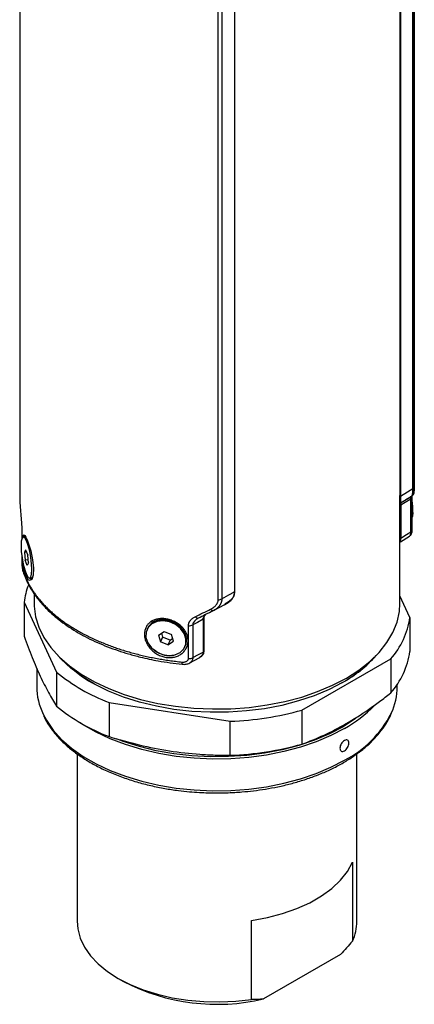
# Model space of a CAD drawing. Header units: millimetres. Extents: x 159 to 695, y 11 to 630.
# Tile 4 of 6: x 619 to 695, y 46 to 235. Entities that reach past the tile are written whole.
import ezdxf

# ---------------------------------------------------------------- set-up
doc = ezdxf.new("R2010")
doc.units = ezdxf.units.MM

msp = doc.modelspace()

# ---------------------------------------------------------------- linework, layer by layer
at = {"color": 7, "linetype": 'Continuous', "lineweight": 25}
for p, q in [((619.21, 385.56), (619.21, 144.95)), ((694.71, 144.95), (694.71, 385.56)), ((694.71, 384.7), (694.71, 145.54)), ((691.95, 382.8), (691.95, 143.81)), ((692.05, 382.9), (692.05, 143.7)), ((694.43, 145.15), (694.43, 384.3)), ((660.34, 364.6), (660.34, 125.4)), ((657.18, 123.88), (657.18, 363.04)), ((657.87, 363.2), (657.87, 124.04)), ((691.95, 143.81), (692.05, 143.8)), ((692.19, 142.47), (694.26, 143.72)), ((694.32, 143.53), (694.32, 143.77)), ((694.32, 137.28), (694.32, 143.55)), ((694.71, 144.73), (694.71, 144.92)), ((691.96, 123.17), (691.96, 143.17)), ((692.11, 142.12), (692.02, 142.11)), ((692.02, 142.11), (692.02, 135.66)), ((692.11, 135.71), (692.11, 141.98)), ((692.11, 141.98), (692.11, 135.69)), ((694.04, 136.88), (694.04, 143.15)), ((619.6, 137.41), (619.6, 135.5)), ((620.17, 135.94), (619.88, 135.9)), ((620.25, 135.95), (620.2, 136)), ((692.02, 135.66), (692.11, 135.71)), ((692.05, 134.99), (693.8, 136.07)), ((694.32, 137.27), (694.32, 137.28)), ((619.6, 132.27), (619.6, 131.14)), ((620.34, 133.44), (620.1, 132.95)), ((620.51, 133.02), (620.1, 132.95)), ((620.1, 132.95), (620.25, 131.46)), ((620.34, 133.44), (620.74, 132.43)), ((620.89, 130.94), (620.74, 132.43)), ((621.41, 133.25), (621.12, 133.2)), ((620.83, 131.55), (620.25, 131.46)), ((620.65, 130.45), (620.25, 131.46)), ((620.89, 130.94), (620.65, 130.45)), ((621.4, 128.04), (621.56, 128.16)), ((621.11, 127.99), (621.4, 128.04)), ((621.96, 125.04), (621.96, 123.17)), ((693.87, 120.49), (691.96, 124.61)), ((620.05, 123.41), (626.26, 110.03)), ((620.05, 123.41), (620.05, 116.9)), ((656.29, 121.8), (658.45, 122.98)), ((656.13, 121.75), (656.45, 121.91)), ((648.81, 119.75), (648.42, 119.87)), ((651.5, 112.65), (651.5, 118.92)), ((652.34, 119.08), (652.34, 112.81)), ((653.11, 120.18), (653.24, 120.3)), ((653.36, 120.33), (653.19, 120.22)), ((654.33, 120.17), (654.33, 113.9)), ((654.33, 120.17), (654.33, 113.88)), ((654.43, 120.41), (654.43, 113.96)), ((693.87, 120.49), (693.87, 113.97)), ((643.64, 118.39), (643.56, 118.22)), ((645.76, 117.1), (646.82, 117.81)), ((645.76, 117.1), (646.12, 115.82)), ((646.32, 117.47), (646.54, 116.72)), ((646.82, 117.81), (648.25, 117.25)), ((648.62, 115.97), (648.25, 117.25)), ((650.03, 118.56), (649.96, 118.39)), ((646.54, 116.72), (646.12, 115.82)), ((647.56, 115.26), (646.12, 115.82)), ((647.97, 116.15), (646.54, 116.72)), ((647.97, 116.15), (647.56, 115.26)), ((647.56, 115.26), (648.62, 115.97)), ((647.97, 116.15), (648.47, 116.49)), ((650.82, 114.85), (650.89, 115.02)), ((654.33, 113.9), (654.43, 113.96)), ((651.73, 111.79), (653.52, 112.75)), ((653.57, 112.79), (653.66, 112.84)), ((673.22, 102.76), (690.19, 112.56)), ((690.19, 112.56), (690.19, 106.04)), ((622.46, 110.82), (622.46, 107.25)), ((626.26, 110.03), (626.26, 103.51)), ((691.46, 107.25), (691.46, 107.72)), ((636.31, 104.23), (659.49, 100.64)), ((636.31, 104.23), (636.31, 97.71)), ((673.22, 102.76), (673.22, 96.25)), ((659.49, 94.12), (659.49, 100.64)), ((630.21, 94.38), (630.21, 62.34)), ((683.71, 62.34), (683.71, 94.38)), ((682.88, 73.63), (682.88, 58.53)), ((663.56, 47.38), (663.56, 62.48)), ((680.59, 55.98), (665.86, 47.47)), ((638.04, 51.42), (639.1, 50.81))]:
    msp.add_line(p, q, dxfattribs=at)
at = {"color": 8, "linetype": 'Continuous', "lineweight": 25}
for p, q in [((694.32, 140.54), (694.45, 140.56)), ((619.61, 137.33), (619.61, 135.54)), ((619.61, 132.19), (619.61, 131.06)), ((654.37, 120.34), (654.33, 120.31))]:
    msp.add_line(p, q, dxfattribs=at)
at = {"color": 7, "linetype": 'Continuous', "lineweight": 25, "flags": 128}
for points in [[(692.05, 143.7), (693.38, 144.51), (694.43, 145.15)], [(694.18, 143.67), (693.06, 143), (692.18, 142.47)], [(694.04, 143.15), (692.96, 142.5), (692.11, 141.98)], [(694.45, 140.56), (694.35, 139.79), (694.32, 139.67)], [(621.12, 133.2), (620.83, 134.3), (620.52, 135.17), (620.19, 135.72), (619.9, 135.9), (619.67, 135.7), (619.52, 135.12), (619.46, 134.24), (619.5, 133.13), (619.65, 131.91), (619.87, 130.69)], [(619.6, 137.41), (619.6, 137.39), (619.61, 137.33)], [(620.37, 135.88), (620.19, 135.95), (620.17, 135.94)], [(692.11, 135.69), (693.19, 136.36), (694.04, 136.88)], [(619.87, 130.69), (620.16, 129.59), (620.48, 128.72), (620.8, 128.17), (621.09, 127.99), (621.32, 128.2), (621.47, 128.77), (621.53, 129.65), (621.49, 130.76), (621.34, 131.98), (621.12, 133.2)], [(619.85, 129.3), (619.83, 129.38), (619.81, 129.53)], [(657.87, 124.04), (659.25, 124.8), (660.34, 125.4)], [(621.96, 123.17), (621.97, 122.66), (622.24, 120.62), (622.87, 118.61), (623.84, 116.64), (625.16, 114.74), (626.8, 112.92), (628.75, 111.21), (630.99, 109.63), (633.5, 108.18), (636.24, 106.89), (639.2, 105.76), (642.35, 104.81), (645.64, 104.05), (649.05, 103.49), (652.54, 103.13), (656.07, 102.98), (659.62, 103.03), (663.13, 103.29), (666.59, 103.75), (669.94, 104.41), (673.16, 105.26), (676.22, 106.3), (679.08, 107.51), (681.71, 108.89), (684.08, 110.41), (686.18, 112.06), (687.98, 113.82), (689.46, 115.68), (690.61, 117.62), (691.41, 119.61), (691.86, 121.64), (691.96, 123.17)], [(653.36, 120.33), (653.31, 120.31), (653.25, 120.3), (653.18, 120.32), (653.11, 120.35), (653.03, 120.4), (652.95, 120.47), (652.87, 120.55), (652.79, 120.64)], [(656.23, 121.77), (656.19, 121.75), (656.14, 121.75), (656.08, 121.77), (656.02, 121.8), (655.95, 121.85), (655.88, 121.91), (655.81, 121.99), (655.74, 122.08)], [(649.96, 118.39), (648.99, 119.15), (647.84, 119.65), (646.63, 119.85), (645.48, 119.73), (644.49, 119.29), (643.77, 118.58), (643.38, 117.68), (643.37, 116.66), (643.72, 115.63), (644.42, 114.68)], [(650.03, 118.56), (649.06, 119.32), (647.92, 119.82), (646.71, 120.02), (645.56, 119.9), (644.57, 119.46), (643.85, 118.75), (643.64, 118.39)], [(654.33, 120.17), (653.21, 119.56), (652.34, 119.08)], [(644.42, 114.68), (645.39, 113.92), (646.54, 113.42), (647.74, 113.22), (648.9, 113.34), (649.89, 113.78), (650.61, 114.49), (651, 115.39), (651.01, 116.41), (650.65, 117.45), (649.96, 118.39)], [(681, 108.07), (678.4, 106.72), (675.57, 105.52), (672.55, 104.51), (669.36, 103.67), (666.04, 103.03), (662.62, 102.6), (659.15, 102.36), (655.65, 102.34), (652.16, 102.52), (648.72, 102.91), (645.38, 103.5), (642.15, 104.28), (639.08, 105.25), (636.2, 106.4), (633.54, 107.72), (631.13, 109.18), (629, 110.78), (627.16, 112.5), (626.49, 113.24)], [(652.34, 112.81), (653.45, 113.41), (654.33, 113.88)], [(681.35, 99.23), (678.76, 97.88), (675.94, 96.68), (672.93, 95.66), (669.76, 94.82), (666.45, 94.16), (663.05, 93.71), (659.58, 93.45), (656.09, 93.4), (652.6, 93.56), (649.16, 93.91), (645.8, 94.47), (642.56, 95.21), (639.46, 96.15), (636.54, 97.26), (633.83, 98.53), (631.36, 99.96), (630.79, 100.33)], [(663.56, 62.48), (666.6, 63.04), (669.49, 63.81), (672.21, 64.76), (674.72, 65.9), (676.97, 67.2), (678.93, 68.64), (680.59, 70.21), (681.91, 71.88), (682.88, 73.63)], [(630.21, 62.34), (630.33, 60.87), (630.8, 59.12), (631.61, 57.4), (632.76, 55.76), (634.23, 54.2), (636, 52.75), (638.04, 51.42), (640.34, 50.24), (642.85, 49.22), (645.55, 48.37), (648.41, 47.71), (651.37, 47.24), (654.41, 46.97), (657.48, 46.9), (660.55, 47.04), (663.56, 47.38)]]:
    msp.add_lwpolyline(points, dxfattribs=at)
at = {"color": 8, "linetype": 'Continuous', "lineweight": 25, "flags": 128}
for points in [[(619.7, 135.69), (619.77, 136.14), (620.01, 136.34), (620.18, 136.18), (620.38, 135.85), (620.61, 135.37), (620.85, 134.76), (621.08, 134.04), (621.31, 133.24), (621.67, 131.55), (621.84, 129.94), (621.79, 128.62), (621.51, 127.79), (621.09, 127.57), (620.85, 127.72), (620.61, 128.04), (620.39, 128.53), (620.19, 129.14), (620.19, 129.14)], [(619.6, 131.14), (619.6, 131.12), (619.61, 131.06)], [(623.7, 101.97), (624.31, 100.81), (625.61, 98.94), (627.23, 97.15), (629.15, 95.46), (631.36, 93.9), (633.83, 92.47), (636.54, 91.2), (639.46, 90.09), (642.56, 89.15), (645.8, 88.41), (649.16, 87.85), (652.6, 87.49), (656.09, 87.34), (659.58, 87.39), (663.05, 87.65), (666.45, 88.1), (669.76, 88.76), (672.93, 89.6), (675.94, 90.62), (678.76, 91.82), (681.35, 93.17)], [(683.61, 101.22), (683.42, 101.09), (681.07, 99.58)], [(681.07, 99.58), (678.46, 98.22), (675.63, 97.03), (672.6, 96.01), (669.4, 95.17), (666.07, 94.53), (662.64, 94.09), (659.15, 93.86), (655.64, 93.83), (652.15, 94.01), (648.7, 94.4), (645.34, 94.99), (642.11, 95.78), (639.03, 96.76), (637.7, 97.25)]]:
    msp.add_lwpolyline(points, dxfattribs=at)
at = {"color": 7, "linetype": 'Continuous', "lineweight": 25}
for centre, radius, start, end in [((694.21, 145.6), 0.498, 295.5311, 354.0345), ((679.95, 140.96), 14.51, 358.4202, 7.7118), ((619.57, 139.87), 0.132, 171.3562, 221.1774), ((633.18, 121.81), 13.23, 158.4293, 173.0393), ((657.21, 125.33), 1.45, 269.1339, 297.3412), ((651.65, 120.42), 1.51, 264.1186, 296.9306), ((678.94, 122.6), 15.08, 318.2625, 351.9405), ((647.95, 116.18), 3.16, 338.5373, 48.8547), ((669.35, 129.13), 24.07, 298.9413, 318.6715), ((678.94, 116.09), 15.08, 318.2625, 351.9405), ((645.84, 130.12), 25.56, 225.5644, 240.0835), ((651.65, 114.15), 1.51, 264.1186, 296.9306), ((668.3, 129.83), 25.2, 299.8122, 314.5399), ((648.4, 136.78), 34.72, 230.3819, 249.6235), ((634.69, 107.33), 12.23, 180.352, 205.9977), ((679.29, 107.32), 12.17, 334.9385, 359.6922), ((648.4, 130.26), 34.72, 230.3819, 249.6235), ((657.34, 160.02), 59.42, 272.079, 285.5071), ((668.67, 121.77), 25.86, 299.3595, 315.4234), ((657.34, 153.51), 59.42, 272.079, 285.5071), ((674.39, 62.37), 9.32, 335.6553, 359.8329), ((656.99, 85.34), 38.89, 242.6099, 283.1726)]:
    msp.add_arc(centre, radius, start, end, dxfattribs=at)
at = {"color": 8, "linetype": 'Continuous', "lineweight": 25}
for centre, radius, start, end in [((693.84, 143.59), 0.482, 294.4728, 355.5532), ((693.84, 137.33), 0.488, 294.734, 352.8209), ((650.88, 111.85), 0.641, 170.1987, 209.7214), ((671.87, 111.57), 20.71, 297.2577, 332.9598)]:
    msp.add_arc(centre, radius, start, end, dxfattribs=at)
at = {"color": 7, "linetype": 'Continuous', "lineweight": 25}
for major_axis, ratio, start_param, end_param in [((35.25, -1.73), 0.070796, 6.234124, 6.286654), ((33.5, 23.83), 0.460278, 4.436034, 4.448531)]:
    msp.add_ellipse((656.96, 144.28), major_axis=major_axis, ratio=ratio, start_param=start_param, end_param=end_param, dxfattribs=at)
for points, knots in [([(694.18, 143.67), (694.19, 143.68), (694.21, 143.68), (694.23, 143.7), (694.26, 143.73), (694.28, 143.77), (694.3, 143.81), (694.32, 143.86), (694.34, 143.92), (694.35, 143.98), (694.37, 144.08), (694.39, 144.22), (694.41, 144.42), (694.42, 144.64), (694.43, 144.88), (694.43, 145.06), (694.43, 145.15)], [0, 0, 0, 0, 0.062503, 0.123467, 0.182831, 0.240541, 0.296548, 0.35081, 0.403293, 0.453969, 0.502821, 0.608109, 0.710439, 0.809813, 0.90629, 1, 1, 1, 1]), ([(619.21, 144.95), (619.21, 144.8), (619.21, 144.19), (619.22, 143.6), (619.23, 143.16)], [0, 0, 0, 0, 0.249689, 1, 1, 1, 1]), ([(692.05, 142.45), (692.04, 142.46), (692.02, 142.47), (691.98, 142.73), (691.95, 143.17), (691.95, 143.6), (691.95, 143.81)], [0, 0, 0, 0, 0.202704, 0.468382, 0.734036, 1, 1, 1, 1]), ([(692.05, 143.8), (692.05, 143.76), (692.05, 143.67), (692.05, 143.55), (692.05, 143.42), (692.05, 143.31), (692.06, 143.14), (692.07, 142.95), (692.08, 142.74), (692.1, 142.59), (692.12, 142.49), (692.13, 142.45), (692.15, 142.42), (692.16, 142.43), (692.16, 142.43)], [0, 0, 0, 0, 0.04996, 0.099836, 0.149757, 0.199851, 0.250246, 0.374825, 0.500047, 0.62524, 0.74983, 0.83362, 0.916811, 1, 1, 1, 1]), ([(692.16, 142.53), (692.14, 142.53), (692.11, 142.55), (692.06, 143), (692.05, 143.47), (692.05, 143.7)], [0, 0, 0, 0, 0.397795, 0.699282, 1, 1, 1, 1]), ([(694.21, 143.69), (694.27, 143.73), (694.39, 143.81), (694.52, 143.97), (694.62, 144.15), (694.68, 144.32), (694.7, 144.47), (694.71, 144.59), (694.71, 144.68), (694.71, 144.73)], [0, 0, 0, 0, 0.116985, 0.235113, 0.351747, 0.471437, 0.60853, 0.782251, 1, 1, 1, 1]), ([(694.71, 144.95), (694.71, 144.86), (694.71, 144.75), (694.71, 144.74), (694.71, 144.73)], [0, 0, 0, 0, 0.91195, 1, 1, 1, 1]), ([(692.02, 142.11), (692.02, 142.22), (692.02, 142.38), (692.03, 142.46), (692.03, 142.49)], [0, 0, 0, 0, 0.666268, 1, 1, 1, 1]), ([(692.11, 141.98), (692.11, 142.1), (692.11, 142.29), (692.12, 142.39), (692.12, 142.43)], [0, 0, 0, 0, 0.639372, 1, 1, 1, 1]), ([(692.12, 142.4), (692.12, 142.38), (692.11, 142.34), (692.11, 142.27), (692.11, 142.2), (692.11, 142.14), (692.11, 142.12)], [0, 0, 0, 0, 0.263356, 0.516446, 0.761261, 1, 1, 1, 1]), ([(619.44, 139.89), (619.45, 139.83), (619.46, 139.7), (619.48, 139.51), (619.49, 139.33), (619.51, 139.14), (619.53, 138.95), (619.54, 138.76), (619.56, 138.55), (619.57, 138.31), (619.59, 138.04), (619.6, 137.79), (619.61, 137.55), (619.61, 137.4), (619.61, 137.33)], [0, 0, 0, 0, 0.075466, 0.149173, 0.221365, 0.292301, 0.362256, 0.431514, 0.500368, 0.603763, 0.704203, 0.802881, 0.901054, 1, 1, 1, 1]), ([(692.04, 135.01), (692.05, 135.01), (692.07, 135.03), (692.09, 135.15), (692.11, 135.37), (692.11, 135.6), (692.11, 135.71)], [0, 0, 0, 0, 0.206977, 0.459711, 0.73735, 1, 1, 1, 1]), ([(693.8, 136.07), (693.88, 136.13), (694.05, 136.27), (694.21, 136.54), (694.3, 136.87), (694.32, 137.13), (694.32, 137.26)], [0, 0, 0, 0, 0.214258, 0.460015, 0.724479, 1, 1, 1, 1]), ([(692.05, 135), (692.05, 135), (692.07, 135.01), (692.09, 135.13), (692.11, 135.35), (692.11, 135.57), (692.11, 135.69)], [0, 0, 0, 0, 0.172926, 0.448451, 0.723794, 1, 1, 1, 1]), ([(619.6, 131.12), (619.6, 131.05), (619.6, 130.92), (619.62, 130.67), (619.64, 130.41), (619.68, 130.06), (619.75, 129.66), (619.82, 129.42), (619.85, 129.3)], [0, 0, 0, 0, 0.1053766, 0.2332003, 0.3613783, 0.4899618, 0.7439661, 1, 1, 1, 1]), ([(619.61, 131.06), (619.61, 131.03), (619.61, 130.99), (619.61, 130.91), (619.61, 130.82), (619.62, 130.74), (619.63, 130.61), (619.64, 130.43), (619.67, 130.21), (619.7, 130.01), (619.73, 129.83), (619.77, 129.67), (619.8, 129.58), (619.81, 129.53)], [0, 0, 0, 0, 0.049489, 0.098627, 0.148038, 0.198333, 0.250094, 0.37184, 0.500124, 0.622877, 0.749972, 0.8744, 1, 1, 1, 1]), ([(619.81, 129.53), (619.85, 129.42), (619.92, 129.19), (620.05, 128.84), (620.18, 128.5), (620.32, 128.15), (620.47, 127.81), (620.63, 127.47), (620.81, 127.13), (620.99, 126.79), (621.18, 126.46), (621.38, 126.13), (621.58, 125.79), (621.8, 125.46), (622.03, 125.14), (622.26, 124.81), (622.51, 124.49), (622.76, 124.17), (623.03, 123.85), (623.3, 123.53), (623.58, 123.22), (623.87, 122.91), (624.17, 122.6), (624.48, 122.3), (624.79, 122), (625.12, 121.7), (625.45, 121.4), (625.79, 121.11), (626.14, 120.82), (626.49, 120.53), (626.86, 120.25), (627.23, 119.97), (627.61, 119.69), (628, 119.42), (628.39, 119.15), (628.8, 118.89), (629.21, 118.63), (629.62, 118.37), (630.05, 118.12), (630.48, 117.87), (630.92, 117.62), (631.37, 117.38), (631.82, 117.14), (632.28, 116.91), (632.74, 116.68), (633.21, 116.46), (633.69, 116.24), (634.18, 116.02), (634.67, 115.81), (635.16, 115.61), (635.66, 115.41), (636.17, 115.21), (636.68, 115.02), (637.2, 114.83), (637.72, 114.65), (638.25, 114.47), (638.78, 114.3), (639.32, 114.13), (639.86, 113.97), (640.41, 113.81), (640.96, 113.66), (641.52, 113.52), (642.08, 113.37), (642.64, 113.24), (643.21, 113.11), (643.78, 112.98), (644.35, 112.86), (644.93, 112.75), (645.51, 112.64), (646.09, 112.53), (646.68, 112.44), (647.27, 112.34), (647.86, 112.25), (648.45, 112.17), (649.05, 112.1), (649.65, 112.03), (650.05, 111.98), (650.25, 111.96)], [0, 0, 0, 0, 0.013333, 0.026667, 0.04, 0.053333, 0.066667, 0.08, 0.093333, 0.106667, 0.12, 0.133333, 0.146667, 0.16, 0.173333, 0.186667, 0.2, 0.213333, 0.226667, 0.24, 0.253333, 0.266667, 0.28, 0.293333, 0.306667, 0.32, 0.333333, 0.346667, 0.36, 0.373333, 0.386667, 0.4, 0.413333, 0.426667, 0.44, 0.453333, 0.466667, 0.48, 0.493333, 0.506667, 0.52, 0.533333, 0.546667, 0.56, 0.573333, 0.586667, 0.6, 0.613333, 0.626667, 0.64, 0.653333, 0.666667, 0.68, 0.693333, 0.706667, 0.72, 0.733333, 0.746667, 0.76, 0.773333, 0.786667, 0.8, 0.813333, 0.826667, 0.84, 0.853333, 0.866667, 0.88, 0.893333, 0.906667, 0.92, 0.933333, 0.946667, 0.96, 0.973333, 0.986667, 1, 1, 1, 1]), ([(619.85, 129.3), (620.16, 128.47), (620.69, 127.04), (621.77, 125.26), (622.7, 124.01), (623.52, 123.03), (624.86, 121.6), (627.05, 119.7), (630.31, 117.54), (633.99, 115.67), (637.29, 114.38), (640.09, 113.49), (642.64, 112.81), (646.05, 112.07), (648.77, 111.73), (650.32, 111.54)], [0, 0, 0, 0, 0.093784, 0.163083, 0.208553, 0.244458, 0.283546, 0.390103, 0.500089, 0.60623, 0.710487, 0.760934, 0.816231, 0.895548, 1, 1, 1, 1]), ([(660.34, 125.4), (660.3, 125.14), (660.23, 124.62), (659.61, 123.73), (658.9, 123.29), (658.44, 123.01)], [0, 0, 0, 0, 0.262897, 0.527263, 1, 1, 1, 1]), ([(658.81, 123.18), (658.86, 123.21), (658.95, 123.26), (659.08, 123.34), (659.21, 123.43), (659.33, 123.53), (659.5, 123.68), (659.72, 123.89), (659.94, 124.19), (660.11, 124.5), (660.23, 124.79), (660.3, 125.05), (660.33, 125.27), (660.34, 125.42), (660.34, 125.5)], [0, 0, 0, 0, 0.049963, 0.09984, 0.149761, 0.199854, 0.250247, 0.374823, 0.500054, 0.625231, 0.749838, 0.833623, 0.916812, 1, 1, 1, 1]), ([(655.74, 122.08), (655.79, 122.1), (655.89, 122.15), (656.03, 122.24), (656.16, 122.32), (656.34, 122.44), (656.54, 122.6), (656.76, 122.83), (656.94, 123.06), (657.06, 123.3), (657.14, 123.51), (657.18, 123.69), (657.18, 123.82), (657.18, 123.88)], [0, 0, 0, 0, 0.063915, 0.126731, 0.188566, 0.249546, 0.376807, 0.498647, 0.626484, 0.749176, 0.833839, 0.917099, 1, 1, 1, 1]), ([(657.87, 124.04), (657.87, 124), (657.87, 123.91), (657.86, 123.77), (657.83, 123.64), (657.8, 123.5), (657.76, 123.37), (657.71, 123.23), (657.65, 123.1), (657.58, 122.97), (657.5, 122.84), (657.39, 122.69), (657.24, 122.51), (657.04, 122.31), (656.8, 122.11), (656.53, 121.93), (656.33, 121.82), (656.23, 121.77)], [0, 0, 0, 0, 0.046531, 0.093733, 0.141629, 0.190238, 0.239573, 0.289643, 0.340455, 0.39201, 0.444305, 0.497337, 0.586531, 0.681597, 0.782371, 0.888609, 1, 1, 1, 1]), ([(651.5, 118.92), (651.5, 118.96), (651.5, 119.04), (651.51, 119.16), (651.54, 119.28), (651.57, 119.39), (651.61, 119.5), (651.66, 119.61), (651.72, 119.72), (651.79, 119.83), (651.89, 119.97), (652.04, 120.14), (652.26, 120.32), (652.51, 120.49), (652.7, 120.59), (652.79, 120.64)], [0, 0, 0, 0, 0.055216, 0.110032, 0.164666, 0.219339, 0.27427, 0.329676, 0.385769, 0.442752, 0.50082, 0.621169, 0.743494, 0.869307, 1, 1, 1, 1]), ([(654.78, 121.04), (654.71, 120.98), (654.55, 120.83), (654.38, 120.54), (654.35, 120.29), (654.33, 120.17)], [0, 0, 0, 0, 0.244814, 0.622327, 1, 1, 1, 1]), ([(654.33, 120.31), (654.35, 120.42), (654.38, 120.64), (654.53, 120.82), (654.6, 120.91)], [0, 0, 0, 0, 0.5146724, 1, 1, 1, 1]), ([(654.69, 121.01), (654.62, 120.93), (654.48, 120.75), (654.44, 120.53), (654.43, 120.41)], [0, 0, 0, 0, 0.485235, 1, 1, 1, 1]), ([(644.54, 114.19), (644.33, 114.38), (643.96, 114.81), (643.52, 115.5), (643.22, 116.23), (643.07, 116.96), (643.07, 117.67), (643.23, 118.34), (643.52, 118.94), (643.95, 119.44), (644.51, 119.84), (645.19, 120.12), (645.94, 120.28), (646.76, 120.29), (647.59, 120.16), (648.42, 119.89), (649.21, 119.51), (649.91, 119.02), (650.5, 118.44), (650.95, 117.79), (651.27, 117.1), (651.43, 116.39), (651.43, 115.67), (651.27, 114.99), (650.96, 114.35), (650.5, 113.8), (649.92, 113.34), (649.21, 113.01), (648.44, 112.82), (647.62, 112.78), (646.78, 112.91), (645.96, 113.2), (645.19, 113.63), (644.74, 113.99), (644.54, 114.19)], [0, 0, 0, 0, 0.031129, 0.062684, 0.093972, 0.125104, 0.156158, 0.187596, 0.21903, 0.249932, 0.280977, 0.312317, 0.343861, 0.374695, 0.405596, 0.43713, 0.468623, 0.499813, 0.53086, 0.562342, 0.593753, 0.625017, 0.65622, 0.687586, 0.718963, 0.75003, 0.781225, 0.812624, 0.844074, 0.874892, 0.905764, 0.937206, 0.968719, 1, 1, 1, 1]), ([(620.05, 116.9), (620.56, 115.48), (621.08, 114.13), (622.11, 111.59), (622.63, 110.39), (623.66, 108.16), (624.18, 107.12), (624.96, 105.68), (625.22, 105.22), (625.74, 104.34), (626, 103.92), (626.26, 103.51)], [0, 0, 0, 0, 0.25, 0.25, 0.5, 0.5, 0.75, 0.75, 0.875, 0.875, 1, 1, 1, 1]), ([(654.33, 113.88), (654.32, 113.76), (654.29, 113.52), (654.1, 113.19), (653.83, 112.93), (653.62, 112.81), (653.52, 112.76)], [0, 0, 0, 0, 0.261416, 0.523038, 0.784399, 1, 1, 1, 1]), ([(654.33, 113.9), (654.32, 113.79), (654.3, 113.54), (654.1, 113.22), (653.86, 112.96), (653.65, 112.85), (653.56, 112.79)], [0, 0, 0, 0, 0.261396, 0.538092, 0.790769, 1, 1, 1, 1]), ([(654.43, 113.96), (654.41, 113.84), (654.39, 113.59), (654.19, 113.27), (654, 113.06), (653.85, 112.97), (653.83, 112.95)], [0, 0, 0, 0, 0.311106, 0.62244, 0.92495, 1, 1, 1, 1]), ([(650.25, 111.96), (650.28, 111.96), (650.36, 111.95), (650.47, 111.95), (650.57, 111.96), (650.71, 111.97), (650.89, 112.01), (651.08, 112.08), (651.25, 112.18), (651.37, 112.3), (651.45, 112.42), (651.49, 112.53), (651.49, 112.61), (651.5, 112.65)], [0, 0, 0, 0, 0.062941, 0.125307, 0.187405, 0.249548, 0.376379, 0.499131, 0.627339, 0.748911, 0.834723, 0.917468, 1, 1, 1, 1]), ([(650.32, 111.54), (650.44, 111.53), (650.69, 111.51), (651.05, 111.55), (651.41, 111.64), (651.63, 111.74), (651.73, 111.79)], [0, 0, 0, 0, 0.242104, 0.487052, 0.737913, 1, 1, 1, 1]), ([(673.22, 96.25), (674.63, 96.76), (676.04, 97.33), (678.86, 98.64), (680.27, 99.38), (683.11, 101.01), (684.52, 101.91), (686.65, 103.38), (687.36, 103.89), (688.78, 104.94), (689.49, 105.49), (690.19, 106.04)], [0, 0, 0, 0, 0.25, 0.25, 0.5, 0.5, 0.75, 0.75, 0.875, 0.875, 1, 1, 1, 1]), ([(656.96, 86.91), (658.09, 86.93), (659.68, 86.95), (662.01, 87.12), (663.98, 87.32), (666.28, 87.64), (668.64, 88.08), (671.05, 88.65), (673.44, 89.34), (675.77, 90.15), (678.02, 91.08), (680.16, 92.13), (682.16, 93.29), (684.01, 94.55), (685.69, 95.91), (687.19, 97.36), (688.49, 98.89), (689.53, 100.41), (690.02, 101.43), (690.24, 101.9)], [0, 0, 0, 0, 0.075775, 0.106248, 0.156733, 0.208901, 0.264609, 0.322454, 0.381872, 0.442421, 0.5038, 0.565799, 0.628281, 0.691163, 0.754407, 0.818016, 0.882047, 0.946611, 1, 1, 1, 1]), ([(623.79, 101.69), (623.89, 101.46), (624.26, 100.63), (625.16, 99.27), (626.48, 97.61), (628.07, 96.04), (629.87, 94.57), (631.88, 93.21), (634.08, 91.96), (636.44, 90.84), (638.95, 89.85), (641.57, 89), (644.26, 88.3), (646.92, 87.76), (649.4, 87.38), (651.61, 87.15), (654.07, 86.96), (655.83, 86.93), (656.96, 86.91)], [0, 0, 0, 0, 0.026614, 0.095432, 0.164332, 0.233226, 0.302045, 0.370731, 0.439218, 0.507441, 0.575295, 0.642578, 0.708883, 0.77324, 0.832663, 0.881332, 0.924085, 1, 1, 1, 1]), ([(636.31, 97.71), (638.23, 97.11), (640.16, 96.57), (644.01, 95.66), (645.94, 95.28), (649.81, 94.68), (651.75, 94.46), (654.66, 94.25), (655.63, 94.2), (657.56, 94.13), (658.53, 94.12), (659.49, 94.12)], [0, 0, 0, 0, 0.25, 0.25, 0.5, 0.5, 0.75, 0.75, 0.875, 0.875, 1, 1, 1, 1]), ([(681.35, 96.96), (681.47, 97.02), (681.58, 97.06), (681.79, 97.09), (681.88, 97.07), (682.03, 96.98), (682.1, 96.91), (682.18, 96.72), (682.2, 96.6), (682.2, 96.34), (682.18, 96.19), (682.1, 95.9), (682.03, 95.75), (681.88, 95.47), (681.78, 95.34), (681.58, 95.12), (681.47, 95.03), (681.24, 94.9), (681.13, 94.86), (680.92, 94.84), (680.82, 94.86), (680.65, 94.96), (680.59, 95.03), (680.5, 95.23), (680.48, 95.35), (680.48, 95.61), (680.5, 95.75), (680.59, 96.04), (680.66, 96.18), (680.82, 96.46), (680.92, 96.58), (681.13, 96.8), (681.24, 96.89), (681.35, 96.96)], [0, 0, 0, 0, 0.0625, 0.0625, 0.125, 0.125, 0.1875, 0.1875, 0.25, 0.25, 0.3125, 0.3125, 0.375, 0.375, 0.4375, 0.4375, 0.5, 0.5, 0.5625, 0.5625, 0.625, 0.625, 0.6875, 0.6875, 0.75, 0.75, 0.8125, 0.8125, 0.875, 0.875, 0.9375, 0.9375, 1, 1, 1, 1])]:
    msp.add_open_spline(points, degree=3, knots=knots, dxfattribs=at)
at = {"color": 8, "linetype": 'Continuous', "lineweight": 25}
for points, knots in [([(694.71, 145.54), (694.71, 145.36), (694.71, 145.11), (694.71, 144.98), (694.71, 144.95)], [0, 0, 0, 0, 0.745874, 1, 1, 1, 1]), ([(694.04, 143.15), (694.04, 143.18), (694.04, 143.24), (694.04, 143.33), (694.04, 143.4), (694.04, 143.47), (694.04, 143.54), (694.03, 143.6), (694.03, 143.65), (694.03, 143.68), (694.02, 143.69)], [0, 0, 0, 0, 0.117782, 0.237031, 0.358076, 0.481218, 0.606736, 0.734884, 0.865898, 1, 1, 1, 1]), ([(620.2, 136), (620.15, 136.01), (620.1, 136.03), (620.06, 135.94), (620.05, 135.92)], [0, 0, 0, 0, 0.771917, 1, 1, 1, 1]), ([(693.79, 136.08), (693.82, 136.1), (693.89, 136.14), (693.97, 136.3), (694.03, 136.55), (694.04, 136.77), (694.04, 136.88)], [0, 0, 0, 0, 0.177631, 0.445036, 0.718191, 1, 1, 1, 1]), ([(620.19, 129.14), (620.13, 129.38), (620.01, 129.84), (619.93, 130.37), (619.89, 130.63)], [0, 0, 0, 0, 0.5155895, 1, 1, 1, 1]), ([(621.07, 128.02), (621.11, 127.99), (621.22, 127.92), (621.39, 127.96), (621.5, 128.09), (621.56, 128.16)], [0, 0, 0, 0, 0.211404, 0.629788, 1, 1, 1, 1]), ([(650.67, 117.68), (650.67, 117.69), (650.61, 117.88), (650.27, 118.3), (649.73, 118.9), (648.98, 119.41), (648.02, 119.86), (647.04, 120.07), (646.1, 120.06), (645.21, 119.87), (644.51, 119.59), (644.29, 119.24), (644.28, 119.23)], [0, 0, 0, 0, 0.005312, 0.087172, 0.21223, 0.325194, 0.428522, 0.603452, 0.690378, 0.798771, 0.993417, 1, 1, 1, 1]), ([(653.19, 120.22), (653.1, 120.17), (652.89, 120.05), (652.62, 119.79), (652.38, 119.45), (652.35, 119.2), (652.34, 119.08)], [0, 0, 0, 0, 0.172491, 0.459061, 0.731461, 1, 1, 1, 1]), ([(644.82, 114.45), (645.05, 114.26), (645.49, 113.88), (646.43, 113.39), (647.41, 113.15), (648.35, 113.2), (648.95, 113.3), (649.23, 113.5), (649.31, 113.56)], [0, 0, 0, 0, 0.180486, 0.3454782, 0.6244801, 0.7642287, 0.9357724, 1, 1, 1, 1]), ([(652.34, 112.81), (652.32, 112.69), (652.3, 112.46), (652.16, 112.16), (651.97, 111.94), (651.8, 111.84), (651.73, 111.79)], [0, 0, 0, 0, 0.269486, 0.53028, 0.784928, 1, 1, 1, 1])]:
    msp.add_open_spline(points, degree=3, knots=knots, dxfattribs=at)
at = {"color": 7, "linetype": 'Continuous', "lineweight": 25}
for points in [[(619.23, 143.16), (619.26, 142.07), (619.33, 140.99), (619.44, 139.89)], [(652.79, 120.64), (653.76, 121.11), (654.74, 121.59), (655.74, 122.08)], [(656.23, 121.77), (655.26, 121.28), (654.31, 120.8), (653.36, 120.33)], [(682.88, 58.53), (682.13, 57.65), (681.37, 56.8), (680.59, 55.98)], [(665.86, 47.47), (665.08, 47.4), (664.31, 47.37), (663.56, 47.38)]]:
    msp.add_open_spline(points, degree=3, dxfattribs=at)

doc.saveas('drawing.dxf')
